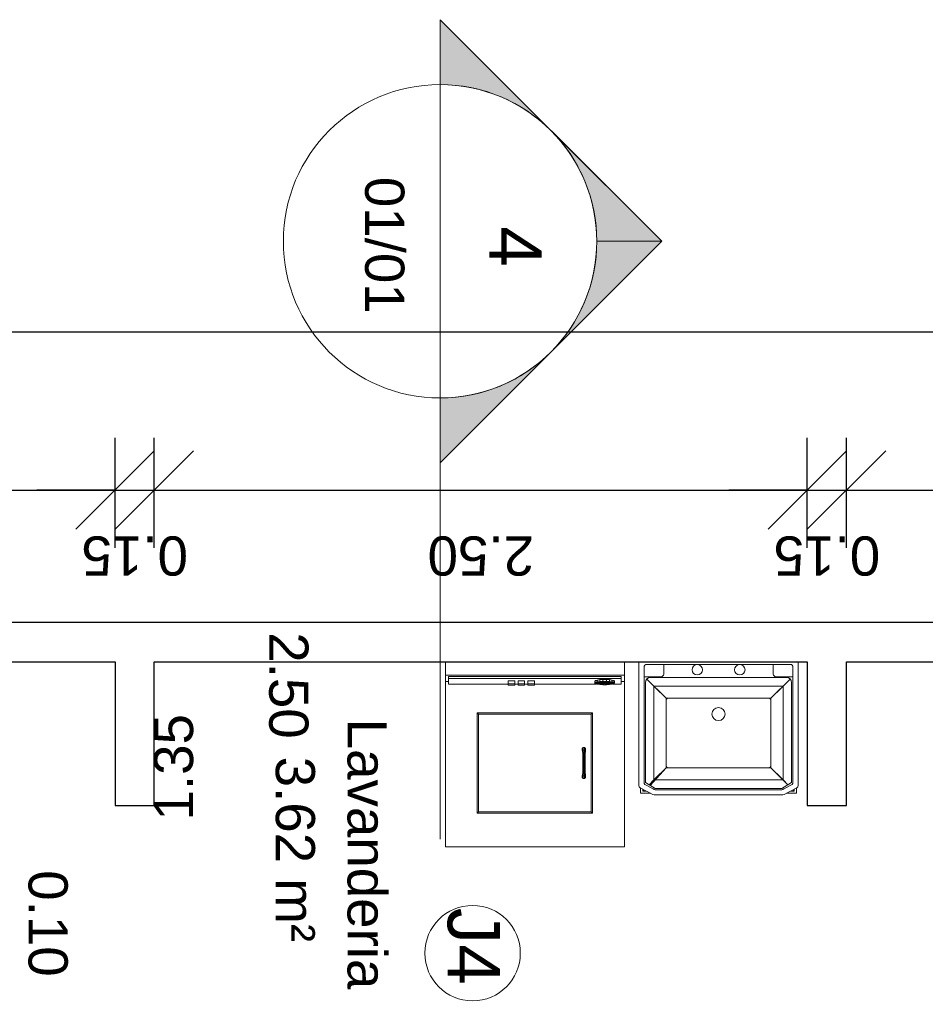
# Model space of a CAD drawing. Header units: centimetres. Extents: x 1481 to 8105, y -69 to 2574.
# Tile 8 of 16: x 2538 to 2884, y 2197 to 2574. Entities that reach past the tile are written whole.
import ezdxf

# ---------------------------------------------------------------- set-up
doc = ezdxf.new("R2010")
doc.units = ezdxf.units.CM
for name, color, linetype, lineweight in [('A-ANNO-DIMS', 1, 'Continuous', 9), ('A-AREA-IDEN', 1, 'Continuous', 9), ('A-GLAZ-IDEN', 152, 'Continuous', 9), ('A-WALL', 250, 'Continuous', 9), ('C-TOPO', 7, 'Continuous', 9), ('G-ANNO-DIMS', 182, 'Continuous', 9), ('G-ANNO-SYMB', 111, 'Continuous', 9), ('G-IMPT', 8, 'Continuous', 9), ('P-SANR-FIXT', 31, 'Continuous', 9), ('Q-SPCQ', 91, 'Continuous', 9)]:
    doc.layers.add(name, color=color, linetype=linetype, lineweight=lineweight)
doc.styles.add('Arial', font='arial.ttf', dxfattribs={"height": 15})
doc.styles.add('Arial_1', font='arial.ttf', dxfattribs={"height": 20})
doc.dimstyles.new('Cotas_Internas', dxfattribs={"dimscale": 30.48, "dimtxt": 15.303891, "dimasz": 0.695971, "dimexe": 0, "dimexo": 0.0625, "dimgap": 0.328084, "dimtad": 0, "dimjust": 2, "dimlfac": 0.01, "dimrnd": 0.01, "dimzin": 0, "dimdsep": 46, "dimtxsty": 'Arial', "dimblk1": 'NONE', "dimblk2": 'OBLIQUE', "dimsah": 1, "dimcen": 0.09, "dimse1": 1, "dimsd1": 1, "dimsd2": 1, "dimazin": 0, "dimtfac": 1, "dimtdec": 4, "dimtix": 1, "dimtmove": 2, "dimatfit": 3, "dimfxl": 0, "dimfxlon": 1, "dimtvp": 1, "dimtolj": 1, "dimtzin": 0, "dimarcsym": 2})
doc.dimstyles.new('Cotas_Planta_Baixa', dxfattribs={"dimscale": 30.48, "dimtxt": 15.303891, "dimasz": 0.984252, "dimexe": 0.656168, "dimexo": 0.0625, "dimgap": 0.574147, "dimtad": 1, "dimlfac": 0.01, "dimrnd": 0.01, "dimzin": 0, "dimdsep": 46, "dimtxsty": 'Arial', "dimblk1": 'OBLIQUE', "dimblk2": 'OBLIQUE', "dimsah": 1, "dimcen": 0.09, "dimdle": 0.656168, "dimazin": 0, "dimtfac": 1, "dimtdec": 4, "dimtix": 1, "dimtmove": 0, "dimatfit": 3, "dimfxl": 0.787402, "dimfxlon": 1, "dimtvp": 1, "dimtolj": 1, "dimtzin": 0, "dimarcsym": 2})
doc.dimstyles.new('Cotas_Planta_Baixa_1', dxfattribs={"dimscale": 30.48, "dimtxt": 15.303891, "dimasz": 0.984252, "dimexe": 0.656168, "dimexo": 0.0625, "dimgap": 0.574147, "dimtad": 1, "dimlfac": 0.01, "dimrnd": 0.01, "dimzin": 0, "dimdsep": 46, "dimtxsty": 'Arial', "dimblk1": 'OBLIQUE', "dimblk2": 'OBLIQUE', "dimsah": 1, "dimcen": 0.09, "dimdle": 0.656168, "dimazin": 0, "dimtfac": 1, "dimtdec": 4, "dimtix": 1, "dimtmove": 1, "dimatfit": 3, "dimfxl": 0.787402, "dimfxlon": 1, "dimtvp": 1, "dimtolj": 1, "dimtzin": 0, "dimarcsym": 2})

# ---------------------------------------------------------------- blocks, each defined once
blk = doc.blocks.new('TANQUE LAVAR ROUPA - TANQUE ROUPA 510 x 400 mm 2-648585-Planta Baixa')
at = {"layer": 'P-SANR-FIXT'}
for p, q in [((-25.5, 19.5), (-25.5, -27.4)), ((-25.5, 19.5), (-25.5, -27.4)), ((-22.5, 19), (32.5, 19)), ((-15.98, 19), (-15.98, 15.3)), ((25.98, 15.3), (25.98, 19)), ((35.5, -27.4), (35.5, 19.5)), ((35.5, -27.4), (35.5, 19.5)), ((-23.5, -26.26), (-23.5, 18)), ((33.5, 18), (33.5, -26.26)), ((-16.98, 14.3), (-23.5, 14.3)), ((-23, -26.26), (-23, 12)), ((-23, -26.26), (-23, 12)), ((-22.41, 13.41), (-15.06, 6.06)), ((-22.41, 13.41), (-19.71, 10.71)), ((-21, 14), (5.78, 14)), ((-21, 14), (5.78, 14)), ((5.78, 14), (31, 14)), ((5.78, 14), (31, 14)), ((25.06, 6.06), (32.41, 13.41)), ((33.5, 14.3), (26.98, 14.3)), ((32.41, 13.41), (29.71, 10.71)), ((33, 12), (33, -26.26)), ((33, 12), (33, -26.26)), ((29.71, 10.71), (-19.71, 10.71)), ((-19.71, 10.71), (-14.67, 5.67)), ((-19.71, 10.71), (-19.71, -25.21)), ((29.71, 10.71), (24.67, 5.67)), ((29.71, -25.21), (29.71, 10.71)), ((-15.06, 6.06), (25.06, 6.06)), ((-15.06, -20.56), (-15.06, 6.06)), ((25.06, 6.06), (25.06, -20.56)), ((-15.06, -20.56), (-21.13, -27.38)), ((-14.67, -20.17), (-19.71, -25.21)), ((25.06, -20.56), (-15.06, -20.56)), ((29.71, -25.21), (24.67, -20.17)), ((25.06, -20.56), (31.6, -27.1)), ((-19.26, -28.5), (-23, -26.26)), ((-19.26, -28.5), (-23, -26.26)), ((-19.71, -25.21), (-21.6, -27.1)), ((-19.71, -25.21), (29.71, -25.21)), ((33, -26.26), (29.26, -28.5)), ((33, -26.26), (29.26, -28.5)), ((31.6, -27.1), (29.71, -25.21)), ((-24.97, -28.29), (-20.14, -30.88)), ((-24.97, -28.29), (-20.14, -30.88)), ((-24.87, -30.37), (-24.87, -28.34)), ((-24, -29.5), (-24, -28.81)), ((-23.55, -29.05), (-24, -29.5)), ((-24, -29.5), (-22.71, -29.5)), ((-19.96, -28.71), (-23.21, -26.96)), ((29.26, -28.5), (-19.26, -28.5)), ((29.26, -28.5), (-19.26, -28.5)), ((29.26, -29), (-19.26, -29)), ((33.21, -26.96), (29.96, -28.71)), ((30.14, -30.88), (34.97, -28.29)), ((30.14, -30.88), (34.97, -28.29)), ((32.71, -29.5), (34, -29.5)), ((34, -29.5), (33.55, -29.05)), ((34, -29.5), (34, -28.81)), ((34.87, -28.34), (34.87, -30.37)), ((-21.09, -30.37), (-24.87, -30.37)), ((-20.14, -30.88), (-19.67, -31)), ((-20.14, -30.88), (-19.67, -31)), ((-19.67, -31), (29.67, -31)), ((-19.67, -31), (29.67, -31)), ((29.67, -31), (30.14, -30.88)), ((29.67, -31), (30.14, -30.88)), ((34.87, -30.37), (31.09, -30.37))]:
    blk.add_line(p, q, dxfattribs=at)
for centre, radius, start, end in [((-25, 19.5), 0.5, 90, 180), ((-25, 19.5), 0.5, 90, 180), ((-22.41, 17.91), 1.1, 94.7923, 175.2082), ((-3.15, 16.97), 2, 90, 270), ((-3.15, 16.97), 2, 270, 90), ((13.15, 16.97), 2, 90, 270), ((13.15, 16.97), 2, 270, 90), ((32.41, 17.91), 1.1, 4.7923, 85.2072), ((35, 19.5), 0.5, 0, 90), ((35, 19.5), 0.5, 0, 90), ((-16.98, 15.3), 1, 270, 0), ((26.98, 15.3), 1, 180, 270), ((-21, 12), 2, 90, 180), ((-21, 12), 2, 90, 180), ((31, 12), 2, 360, 90), ((31, 12), 2, 0, 90), ((5, 0), 2.5, 90, 270), ((5, 0), 2.5, 90, 270), ((5, 0), 2.5, 270, 90), ((5, 0), 2.5, 270, 90), ((-22.5, -26.26), 1, 180, 225.0002), ((32.5, -26.26), 1, 314.9998, 0), ((-24.39, -27.34), 1.11, 183.3638, 238.3821), ((-24.39, -27.34), 1.11, 183.3638, 238.3821), ((-18.89, -27.12), 1.92, 235.977, 259.0226), ((29.23, -27.93), 1.07, 271.5542, 313.4463), ((34.39, -27.34), 1.11, 301.6174, 356.6363), ((34.39, -27.34), 1.11, 301.6174, 356.6363)]:
    blk.add_arc(centre, radius, start, end, dxfattribs=at)
blk = doc.blocks.new('Washer05 - 11ZWSH05_dwg-649389-Planta Baixa')
at = {"layer": 'G-IMPT'}
for p, q in [((0, 68.58), (5.06, 68.58)), ((4.89, 68.58), (5.06, 68.58)), ((7.59, 68.58), (5.06, 68.58)), ((5.06, 0), (5.06, 68.58)), ((5.06, 0), (5.06, 68.58)), ((7.59, 68.58), (7.59, 67.32)), ((7.59, 68.58), (70.84, 68.58)), ((70.84, 0), (70.84, 68.58)), ((5.63, 1.26), (5.63, 67.32)), ((5.63, 1.26), (5.63, 67.32)), ((6.34, 67.32), (5.63, 67.32)), ((5.63, 67.32), (6.34, 67.32)), ((6.34, 1.26), (6.34, 67.32)), ((8.51, 67.32), (6.34, 67.32)), ((6.34, 1.26), (6.34, 67.32)), ((6.34, 67.32), (8.51, 67.32)), ((6.98, 63.9), (7.18, 64.56)), ((7.4, 64.79), (7.18, 64.56)), ((7.91, 64.56), (7.18, 64.56)), ((7.91, 64.56), (7.18, 64.56)), ((7.4, 64.79), (8.13, 64.79)), ((7.4, 64.79), (8.13, 64.79)), ((7.71, 63.9), (7.91, 64.56)), ((7.91, 64.56), (8.13, 64.79)), ((7.91, 64.56), (8.13, 60.99)), ((8.36, 64.56), (8.13, 64.79)), ((8.13, 64.79), (8.13, 60.99)), ((8.36, 64.56), (8.13, 60.99)), ((8.36, 64.56), (8.56, 63.9)), ((8.51, 64.06), (8.51, 67.32)), ((6.83, 62.89), (6.75, 61.65)), ((6.91, 61.49), (6.75, 61.65)), ((6.75, 61.65), (7.49, 61.65)), ((6.75, 61.65), (6.75, 60.33)), ((6.75, 61.65), (7.49, 61.65)), ((6.91, 60.49), (6.75, 60.33)), ((7.09, 60.49), (6.75, 60.33)), ((7.09, 60.49), (6.75, 60.33)), ((6.83, 62.89), (6.98, 63.9)), ((7.56, 62.89), (6.83, 62.89)), ((6.83, 62.89), (6.88, 62.73)), ((7.56, 62.89), (6.83, 62.89)), ((7.71, 63.9), (6.98, 63.9)), ((6.98, 63.9), (7.06, 63.36)), ((7.71, 63.9), (6.98, 63.9)), ((7.56, 62.89), (7.49, 61.65)), ((8.13, 60.99), (7.49, 61.65)), ((7.49, 61.65), (7.49, 60.33)), ((8.13, 60.99), (7.49, 60.33)), ((7.71, 63.9), (7.56, 62.89)), ((7.56, 62.89), (8.13, 60.99)), ((7.56, 59.09), (8.13, 60.99)), ((7.71, 63.9), (8.13, 60.99)), ((7.71, 58.08), (8.13, 60.99)), ((8.13, 60.99), (7.84, 60.85)), ((8.13, 60.99), (7.84, 60.85)), ((7.91, 57.42), (8.13, 60.99)), ((7.98, 60.99), (8.13, 60.99)), ((7.98, 60.99), (8.13, 60.99)), ((7.98, 60.99), (8.13, 60.99)), ((7.98, 60.99), (8.13, 60.99)), ((8.56, 63.9), (8.13, 60.99)), ((8.71, 62.89), (8.13, 60.99)), ((8.78, 61.65), (8.13, 60.99)), ((8.78, 60.33), (8.13, 60.99)), ((8.56, 58.08), (8.13, 60.99)), ((8.71, 59.09), (8.13, 60.99)), ((8.36, 57.42), (8.13, 60.99)), ((8.13, 57.2), (8.13, 60.99)), ((8.56, 63.9), (8.71, 62.89)), ((8.71, 62.89), (8.61, 62.74)), ((8.71, 62.89), (8.61, 62.74)), ((8.63, 61.65), (8.78, 61.65)), ((8.71, 62.89), (8.78, 61.65)), ((8.78, 60.33), (8.78, 61.65)), ((6.83, 59.09), (6.75, 60.33)), ((7.49, 60.33), (6.75, 60.33)), ((7.49, 60.33), (6.75, 60.33)), ((6.88, 59.24), (6.83, 59.09)), ((7.56, 59.09), (6.83, 59.09)), ((6.98, 58.08), (6.83, 59.09)), ((7.56, 59.09), (6.83, 59.09)), ((7.06, 58.62), (6.98, 58.08)), ((7.71, 58.08), (6.98, 58.08)), ((6.98, 58.08), (7.18, 57.42)), ((7.71, 58.08), (6.98, 58.08)), ((7.2, 57.85), (7.18, 57.42)), ((7.4, 57.2), (7.18, 57.42)), ((7.91, 57.42), (7.18, 57.42)), ((7.91, 57.42), (7.18, 57.42)), ((7.4, 57.2), (8.13, 57.2)), ((7.4, 57.2), (8.13, 57.2)), ((7.56, 59.09), (7.49, 60.33)), ((7.56, 59.09), (7.71, 58.08)), ((7.71, 58.08), (7.91, 57.42)), ((7.91, 57.42), (8.13, 57.2)), ((8.36, 57.42), (8.13, 57.2)), ((8.56, 58.08), (8.36, 57.42)), ((8.51, 34.15), (8.51, 57.92)), ((8.56, 58.08), (8.71, 59.09)), ((8.61, 59.24), (8.71, 59.09)), ((8.61, 59.24), (8.71, 59.09)), ((8.78, 60.33), (8.63, 60.33)), ((8.78, 60.33), (8.71, 59.09)), ((58.01, 56.39), (19.53, 56.39)), ((19.53, 56.39), (19.53, 12.17)), ((20.04, 55.88), (19.53, 56.39)), ((20.04, 12.68), (20.04, 55.88)), ((20.04, 55.88), (57.51, 55.88)), ((33.18, 53.68), (32.81, 53.31)), ((32.81, 52.79), (32.81, 53.31)), ((32.81, 53.31), (33.87, 53.29)), ((32.81, 52.79), (33.87, 52.82)), ((33.18, 52.43), (32.81, 52.79)), ((33.18, 53.68), (33.7, 53.68)), ((33.18, 53.68), (34.11, 53.61)), ((34.44, 53.61), (33.7, 53.68)), ((34.11, 53.61), (33.87, 53.29)), ((33.87, 53.29), (33.87, 52.82)), ((33.87, 53.29), (35.02, 53.25)), ((33.87, 52.82), (35.02, 52.86)), ((34.11, 52.49), (33.87, 52.82)), ((34.11, 53.61), (35.02, 53.52)), ((34.44, 53.61), (34.12, 53.61)), ((34.44, 53.61), (35.02, 53.52)), ((34.44, 53.61), (35.02, 53.52)), ((35.02, 53.52), (42.49, 53.52)), ((35.02, 53.25), (35.02, 53.52)), ((35.02, 53.25), (35.02, 52.86)), ((35.02, 53.25), (42.49, 53.25)), ((35.02, 52.58), (35.02, 52.86)), ((42.49, 52.86), (35.02, 52.86)), ((42.49, 53.52), (43.07, 53.61)), ((43.07, 53.61), (42.49, 53.52)), ((42.49, 53.52), (43.39, 53.61)), ((42.49, 53.52), (42.49, 53.25)), ((42.49, 53.25), (43.63, 53.29)), ((42.49, 52.86), (42.49, 53.25)), ((42.49, 52.86), (42.49, 52.58)), ((42.49, 52.86), (43.63, 52.82)), ((43.07, 53.61), (43.8, 53.68)), ((43.07, 53.61), (43.39, 53.61)), ((44.32, 53.68), (43.39, 53.61)), ((43.63, 53.29), (43.39, 53.61)), ((43.63, 52.82), (43.39, 52.49)), ((43.63, 53.29), (44.69, 53.31)), ((43.63, 52.82), (43.63, 53.29)), ((43.63, 52.82), (44.69, 52.79)), ((44.32, 53.68), (43.8, 53.68)), ((44.32, 53.68), (44.69, 53.31)), ((44.32, 52.43), (44.69, 52.79)), ((44.69, 52.79), (44.69, 53.31)), ((58.01, 56.39), (57.51, 55.88)), ((57.51, 55.88), (57.51, 12.68)), ((58.01, 56.39), (58.01, 12.17)), ((33.18, 52.43), (34.11, 52.49)), ((33.7, 52.43), (33.18, 52.43)), ((34.44, 52.49), (33.7, 52.43)), ((35.02, 52.58), (34.11, 52.49)), ((34.44, 52.49), (34.12, 52.49)), ((34.44, 52.49), (35.02, 52.58)), ((34.44, 52.49), (35.02, 52.58)), ((35.02, 52.58), (42.49, 52.58)), ((42.49, 52.58), (43.07, 52.49)), ((43.07, 52.49), (42.49, 52.58)), ((42.49, 52.58), (43.39, 52.49)), ((43.07, 52.49), (43.8, 52.43)), ((43.07, 52.49), (43.39, 52.49)), ((44.32, 52.43), (43.39, 52.49)), ((43.8, 52.43), (44.32, 52.43)), ((7.45, 34.15), (7.29, 34.15)), ((7.29, 31.62), (7.29, 34.15)), ((8.45, 34.15), (7.29, 34.15)), ((8.89, 34.15), (8.45, 34.15)), ((8.45, 31.62), (8.45, 34.15)), ((8.89, 34.15), (8.89, 31.62)), ((7.45, 31.62), (7.29, 31.62)), ((7.29, 31.62), (8.45, 31.62)), ((7.29, 30.36), (7.45, 30.36)), ((7.29, 30.36), (7.29, 27.83)), ((7.29, 30.36), (8.45, 30.36)), ((8.89, 31.62), (8.45, 31.62)), ((8.89, 30.36), (8.45, 30.36)), ((8.45, 27.83), (8.45, 30.36)), ((8.51, 30.36), (8.51, 31.62)), ((8.89, 30.36), (8.89, 27.83)), ((7.45, 27.83), (7.29, 27.83)), ((8.45, 27.83), (7.29, 27.83)), ((7.45, 26.56), (7.29, 26.56)), ((8.45, 26.56), (7.29, 26.56)), ((7.29, 24.03), (7.29, 26.56)), ((8.89, 27.83), (8.45, 27.83)), ((8.45, 26.56), (8.89, 26.56)), ((8.45, 26.56), (8.45, 24.03)), ((8.51, 26.56), (8.51, 27.83)), ((8.89, 24.03), (8.89, 26.56)), ((8.45, 24.03), (7.29, 24.03)), ((7.29, 24.03), (7.45, 24.03)), ((8.89, 24.03), (8.45, 24.03)), ((8.51, 1.26), (8.51, 24.03)), ((20.04, 12.68), (19.53, 12.17)), ((58.01, 12.17), (19.53, 12.17)), ((20.04, 12.68), (57.51, 12.68)), ((57.51, 12.68), (58.01, 12.17)), ((6.34, 1.26), (5.63, 1.26)), ((6.34, 1.26), (5.63, 1.26)), ((5.63, 1.26), (5.79, 1.26)), ((6.34, 1.26), (8.51, 1.26)), ((7.59, 1.26), (7.59, 0)), ((0, 0), (5.06, 0)), ((5.06, 0), (4.89, 0)), ((7.59, 0), (5.06, 0)), ((70.84, 0), (7.59, 0))]:
    blk.add_line(p, q, dxfattribs=at)
blk = doc.blocks.new('Washer05 - Washer05-649395-Planta Baixa')
blk.add_blockref('Washer05 - 11ZWSH05_dwg-649389-Planta Baixa', (0, 0))
blk = doc.blocks.new('M_Identificador da janela - M_Identificador da janela-3796-Planta Baixa')
at = {"layer": 'A-GLAZ-IDEN'}
blk.add_circle((0.0131, -0.0015), 0.1827, dxfattribs=at)
blk = doc.blocks.new('Elevações de ponto - M_Cota de elevação - Alvo preenchido-23738-Planta Baixa')
at = {"layer": 'G-ANNO-DIMS'}
h = blk.add_hatch(color=256, dxfattribs=at)
edge = h.paths.add_edge_path(flags=0)
edge.add_line((0, 0), (-0.2, 0))
edge.add_arc((0, 0), 0.2, 90, 180, ccw=False)
edge.add_line((0, 0.2), (0, 0))
h = blk.add_hatch(color=256, dxfattribs=at)
edge = h.paths.add_edge_path(flags=0)
edge.add_line((0, 0), (0.2, 0))
edge.add_arc((0, 0), 0.2, 270, 360, ccw=False)
edge.add_line((0, -0.2), (0, 0))
for p, q in [((0, -0.3), (0, 0.3)), ((-0.3, 0), (1.4, 0))]:
    blk.add_line(p, q, dxfattribs=at)
blk.add_circle((0, 0), 0.2, dxfattribs=at)
blk = doc.blocks.new('*D229')
at = {"layer": 'Defpoints', "color": 0, "transparency": 16777216}
for p in [(2589.32, 2324.93), (2589.32, 2324.93), (2839.32, 2324.93)]:
    blk.add_point(p, dxfattribs=at)
at = {"layer": 'A-ANNO-DIMS', "color": 0, "transparency": 16777216, "insert": (2648.31, 2339.38), "char_height": 15, "width": 48.5957, "attachment_point": 1, "rotation": 270, "line_spacing_factor": 0.941778, "style": 'Arial'}
blk.add_mtext('\\A1;2.50', dxfattribs=at)
blk = doc.blocks.new('_None')
blk = doc.blocks.new('_Oblique')
at = {"color": 0, "linetype": 'ByBlock', "lineweight": -2}
blk.add_line((-0.5, -0.5), (0.5, 0.5), dxfattribs=at)
blk = doc.blocks.new('*D230')
at = {"layer": 'Defpoints', "color": 0, "transparency": 16777216}
for p in [(2579.69, 2328.06), (2579.69, 2328.06), (2579.69, 2193.06)]:
    blk.add_point(p, dxfattribs=at)
at = {"layer": 'A-ANNO-DIMS', "color": 0, "transparency": 16777216, "insert": (2589.17, 2267.27), "char_height": 15, "width": 48.5957, "attachment_point": 1, "rotation": 90, "line_spacing_factor": 0.941778, "style": 'Arial'}
blk.add_mtext('\\A1;1.35', dxfattribs=at)
blk = doc.blocks.new('*D233')
at = {"layer": 'A-ANNO-DIMS', "color": 0, "lineweight": -2, "transparency": 16777216}
for p, q in [((2514.32, 2371.76), (2514.32, 2413.85)), ((2574.32, 2371.76), (2574.32, 2413.85)), ((2494.32, 2393.85), (2594.32, 2393.85))]:
    blk.add_line(p, q, dxfattribs=at)
at = {"layer": 'Defpoints', "color": 0, "transparency": 16777216}
for p in [(2574.32, 2393.85), (2514.32, 2369.85), (2574.32, 2369.85)]:
    blk.add_point(p, dxfattribs=at)
at = {"layer": 'A-ANNO-DIMS', "color": 0, "lineweight": -2, "transparency": 16777216, "xscale": 29.99999999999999, "yscale": 29.99999999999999, "zscale": 29.99999999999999, "rotation": 180}
blk.add_blockref('_Oblique', (2514.32, 2393.85), dxfattribs=at)
at = {"layer": 'A-ANNO-DIMS', "color": 0, "lineweight": -2, "transparency": 16777216, "xscale": 29.99999999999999, "yscale": 29.99999999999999, "zscale": 29.99999999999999}
blk.add_blockref('_Oblique', (2574.32, 2393.85), dxfattribs=at)
at = {"layer": 'A-ANNO-DIMS', "color": 0, "transparency": 16777216, "insert": (2493.05, 2363.68), "char_height": 15, "width": 48.5957, "attachment_point": 1, "rotation": 270, "line_spacing_factor": 0.941778, "style": 'Arial'}
blk.add_mtext('\\A1;0.60', dxfattribs=at)
blk = doc.blocks.new('*D234')
at = {"layer": 'A-ANNO-DIMS', "color": 0, "lineweight": -2, "transparency": 16777216}
for p, q in [((2574.32, 2371.76), (2574.32, 2413.85)), ((2589.32, 2371.76), (2589.32, 2413.85)), ((2574.32, 2393.85), (2544.32, 2393.85)), ((2574.32, 2393.85), (2589.32, 2393.85)), ((2589.32, 2393.85), (2619.32, 2393.85))]:
    blk.add_line(p, q, dxfattribs=at)
at = {"layer": 'Defpoints', "color": 0, "transparency": 16777216}
for p in [(2589.32, 2393.85), (2574.32, 2369.85), (2589.32, 2369.85)]:
    blk.add_point(p, dxfattribs=at)
at = {"layer": 'A-ANNO-DIMS', "color": 0, "lineweight": -2, "transparency": 16777216, "xscale": 29.99999999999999, "yscale": 29.99999999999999, "zscale": 29.99999999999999}
blk.add_blockref('_Oblique', (2574.32, 2393.85), dxfattribs=at)
at = {"layer": 'A-ANNO-DIMS', "color": 0, "lineweight": -2, "transparency": 16777216, "xscale": 29.99999999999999, "yscale": 29.99999999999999, "zscale": 29.99999999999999, "rotation": 180}
blk.add_blockref('_Oblique', (2589.32, 2393.85), dxfattribs=at)
at = {"layer": 'A-ANNO-DIMS', "color": 0, "transparency": 16777216, "insert": (2581.82, 2368.69), "char_height": 15, "width": 48.5957, "attachment_point": 5, "rotation": 180, "style": 'Arial'}
blk.add_mtext('\\A1;0.15', dxfattribs=at)
blk = doc.blocks.new('*D235')
at = {"layer": 'A-ANNO-DIMS', "color": 0, "lineweight": -2, "transparency": 16777216}
for p, q in [((2589.32, 2371.76), (2589.32, 2413.85)), ((2839.32, 2371.76), (2839.32, 2413.85)), ((2569.32, 2393.85), (2859.32, 2393.85))]:
    blk.add_line(p, q, dxfattribs=at)
at = {"layer": 'Defpoints', "color": 0, "transparency": 16777216}
for p in [(2839.32, 2393.85), (2589.32, 2369.85), (2839.32, 2369.85)]:
    blk.add_point(p, dxfattribs=at)
at = {"layer": 'A-ANNO-DIMS', "color": 0, "lineweight": -2, "transparency": 16777216, "xscale": 29.99999999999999, "yscale": 29.99999999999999, "zscale": 29.99999999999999, "rotation": 180}
blk.add_blockref('_Oblique', (2589.32, 2393.85), dxfattribs=at)
at = {"layer": 'A-ANNO-DIMS', "color": 0, "lineweight": -2, "transparency": 16777216, "xscale": 29.99999999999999, "yscale": 29.99999999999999, "zscale": 29.99999999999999}
blk.add_blockref('_Oblique', (2839.32, 2393.85), dxfattribs=at)
at = {"layer": 'A-ANNO-DIMS', "color": 0, "transparency": 16777216, "insert": (2714.32, 2368.69), "char_height": 15, "width": 48.5957, "attachment_point": 5, "rotation": 180, "style": 'Arial'}
blk.add_mtext('\\A1;2.50', dxfattribs=at)
blk = doc.blocks.new('*D236')
at = {"layer": 'A-ANNO-DIMS', "color": 0, "lineweight": -2, "transparency": 16777216}
for p, q in [((2839.32, 2371.76), (2839.32, 2413.85)), ((2854.32, 2371.76), (2854.32, 2413.85)), ((2839.32, 2393.85), (2809.32, 2393.85)), ((2839.32, 2393.85), (2854.32, 2393.85)), ((2854.32, 2393.85), (2884.32, 2393.85))]:
    blk.add_line(p, q, dxfattribs=at)
at = {"layer": 'Defpoints', "color": 0, "transparency": 16777216}
for p in [(2854.32, 2393.85), (2839.32, 2369.85), (2854.32, 2369.85)]:
    blk.add_point(p, dxfattribs=at)
at = {"layer": 'A-ANNO-DIMS', "color": 0, "lineweight": -2, "transparency": 16777216, "xscale": 29.99999999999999, "yscale": 29.99999999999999, "zscale": 29.99999999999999}
blk.add_blockref('_Oblique', (2839.32, 2393.85), dxfattribs=at)
at = {"layer": 'A-ANNO-DIMS', "color": 0, "lineweight": -2, "transparency": 16777216, "xscale": 29.99999999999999, "yscale": 29.99999999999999, "zscale": 29.99999999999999, "rotation": 180}
blk.add_blockref('_Oblique', (2854.32, 2393.85), dxfattribs=at)
at = {"layer": 'A-ANNO-DIMS', "color": 0, "transparency": 16777216, "insert": (2846.82, 2368.69), "char_height": 15, "width": 48.5957, "attachment_point": 5, "rotation": 180, "style": 'Arial'}
blk.add_mtext('\\A1;0.15', dxfattribs=at)
blk = doc.blocks.new('*D237')
at = {"layer": 'A-ANNO-DIMS', "color": 0, "lineweight": -2, "transparency": 16777216}
for p, q in [((2854.32, 2371.76), (2854.32, 2413.85)), ((2916.74, 2371.76), (2916.74, 2413.85)), ((2834.32, 2393.85), (2936.74, 2393.85))]:
    blk.add_line(p, q, dxfattribs=at)
at = {"layer": 'Defpoints', "color": 0, "transparency": 16777216}
for p in [(2916.74, 2393.85), (2854.32, 2369.85), (2916.74, 2369.85)]:
    blk.add_point(p, dxfattribs=at)
at = {"layer": 'A-ANNO-DIMS', "color": 0, "lineweight": -2, "transparency": 16777216, "xscale": 29.99999999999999, "yscale": 29.99999999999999, "zscale": 29.99999999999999, "rotation": 180}
blk.add_blockref('_Oblique', (2854.32, 2393.85), dxfattribs=at)
at = {"layer": 'A-ANNO-DIMS', "color": 0, "lineweight": -2, "transparency": 16777216, "xscale": 29.99999999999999, "yscale": 29.99999999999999, "zscale": 29.99999999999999}
blk.add_blockref('_Oblique', (2916.74, 2393.85), dxfattribs=at)
at = {"layer": 'A-ANNO-DIMS', "color": 0, "transparency": 16777216, "insert": (2939.67, 2363.68), "char_height": 15, "width": 48.5957, "attachment_point": 1, "rotation": 270, "line_spacing_factor": 0.941778, "style": 'Arial'}
blk.add_mtext('\\A1;0.62', dxfattribs=at)
blk = doc.blocks.new('*D247')
at = {"layer": 'A-ANNO-DIMS', "color": 0, "lineweight": -2, "transparency": 16777216}
for p, q in [((1709.32, 2432.35), (1709.32, 2474.44)), ((4709.32, 2432.35), (4709.32, 2474.44)), ((1689.32, 2454.44), (4729.32, 2454.44))]:
    blk.add_line(p, q, dxfattribs=at)
at = {"layer": 'Defpoints', "color": 0, "transparency": 16777216}
for p in [(4709.32, 2454.44), (1709.32, 2430.44), (4709.32, 2430.44)]:
    blk.add_point(p, dxfattribs=at)
at = {"layer": 'A-ANNO-DIMS', "color": 0, "lineweight": -2, "transparency": 16777216, "xscale": 29.99999999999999, "yscale": 29.99999999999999, "zscale": 29.99999999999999, "rotation": 180}
blk.add_blockref('_Oblique', (1709.32, 2454.44), dxfattribs=at)
at = {"layer": 'A-ANNO-DIMS', "color": 0, "lineweight": -2, "transparency": 16777216, "xscale": 29.99999999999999, "yscale": 29.99999999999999, "zscale": 29.99999999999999}
blk.add_blockref('_Oblique', (4709.32, 2454.44), dxfattribs=at)
at = {"layer": 'A-ANNO-DIMS', "color": 0, "transparency": 16777216, "insert": (3209.32, 2429.28), "char_height": 15, "width": 62.4399, "attachment_point": 5, "rotation": 180, "style": 'Arial'}
blk.add_mtext('\\A1;30.00', dxfattribs=at)
blk = doc.blocks.new('Corte - M_Cabeça do corte - Preenchida-1049-Planta Baixa')
at = {"layer": 'G-ANNO-SYMB'}
h = blk.add_hatch(color=256, dxfattribs=at)
edge = h.paths.add_edge_path(flags=0)
edge.add_line((-0.6, 0.8485), (-0.6, 0.6))
edge.add_arc((-0.6, 0), 0.6, 90, 135)
edge.add_line((-1.0243, 0.4243), (-0.6, 0.8485))
h = blk.add_hatch(color=256, dxfattribs=at)
edge = h.paths.add_edge_path(flags=0)
edge.add_line((-0.6, 0.8485), (-0.1757, 0.4243))
edge.add_arc((-0.6, 0), 0.6, 45, 90)
edge.add_line((-0.6, 0.6), (-0.6, 0.8485))
h = blk.add_hatch(color=256, dxfattribs=at)
edge = h.paths.add_edge_path(flags=0)
edge.add_line((-1.4485, 0), (-1.0243, 0.4243))
edge.add_arc((-0.6, 0), 0.6, 135, 180)
edge.add_line((-1.2, 0), (-1.4485, 0))
h = blk.add_hatch(color=256, dxfattribs=at)
edge = h.paths.add_edge_path(flags=0)
edge.add_line((0.2485, 0), (0, 0))
edge.add_arc((-0.6, 0), 0.6, 360, 405)
edge.add_line((-0.1757, 0.4243), (0.2485, 0))
for p, q in [((-0.6, 0.8485), (-1.4485, 0)), ((-0.6, 0.8485), (-1.0243, 0.4243)), ((-0.6, 0.8485), (0.2485, 0)), ((-0.6, 0.6), (-0.6, 0.8485)), ((-0.6, 0.8485), (-0.6, 0.6)), ((-0.1757, 0.4243), (-0.6, 0.8485)), ((-1.0243, 0.4243), (-1.4485, 0)), ((0.2485, 0), (-0.1757, 0.4243)), ((-1.4485, 0), (-1.2, 0)), ((0, 0), (0.2485, 0)), ((-1.2, 0), (-1.4485, 0)), ((0, 0), (0.2485, 0))]:
    blk.add_line(p, q, dxfattribs=at)
for start, end in [(360, 180), (90, 135), (45, 90), (135, 180), (360, 45), (180, 360)]:
    blk.add_arc((-0.6, 0), 0.6, start, end, dxfattribs=at)

msp = doc.modelspace()

# ---------------------------------------------------------------- linework, layer by layer
at = {"layer": 'A-WALL', "lineweight": 25}
for p, q in [((2916.74, 2343.061), (2514.319, 2343.061)), ((2514.319, 2328.061), (2574.319, 2328.061)), ((2574.319, 2328.061), (2574.319, 2273.061)), ((2589.319, 2328.061), (2839.319, 2328.061)), ((2589.319, 2273.061), (2589.319, 2328.061)), ((2839.319, 2328.061), (2839.319, 2273.061)), ((2854.319, 2328.061), (2916.74, 2328.061)), ((2854.319, 2273.061), (2854.319, 2328.061)), ((2574.319, 2273.061), (2589.319, 2273.061)), ((2839.319, 2273.061), (2854.319, 2273.061))]:
    msp.add_line(p, q, dxfattribs=at)
at = {"layer": 'C-TOPO'}
msp.add_line((4709.319, 2343.061), (1709.319, 2343.061), dxfattribs=at)
at = {"layer": 'G-ANNO-SYMB'}
for p, q in [((2698.716, 2549.107), (2698.716, 2429.107)), ((2698.716, 2429.107), (2698.716, 2260.082))]:
    msp.add_line(p, q, dxfattribs=at)

# ---------------------------------------------------------------- block references
at = {"layer": 'A-GLAZ-IDEN', "xscale": 99.99999999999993, "yscale": 99.99999999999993, "zscale": 99.99999999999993, "rotation": 269.9999999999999}
msp.add_blockref('M_Identificador da janela - M_Identificador da janela-3796-Planta Baixa', (2711.319, 2217.8), dxfattribs=at)
at = {"layer": 'G-ANNO-DIMS', "extrusion": (0, 0, -1), "xscale": 99.99999999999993, "yscale": 99.99999999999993, "zscale": 99.99999999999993, "rotation": 90.00000000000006}
msp.add_blockref('Elevações de ponto - M_Cota de elevação - Alvo preenchido-23738-Planta Baixa', (-2534.664, 2156.557), dxfattribs=at)
at = {"layer": 'G-ANNO-SYMB', "xscale": 99.99999999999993, "yscale": 99.99999999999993, "zscale": 99.99999999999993, "rotation": 269.9999999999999}
msp.add_blockref('Corte - M_Cabeça do corte - Preenchida-1049-Planta Baixa', (2698.716, 2429.107), dxfattribs=at)
at = {"layer": 'P-SANR-FIXT'}
msp.add_blockref('TANQUE LAVAR ROUPA - TANQUE ROUPA 510 x 400 mm 2-648585-Planta Baixa', (2800.319, 2308.061), dxfattribs=at)
at = {"layer": 'Q-SPCQ', "rotation": 269.9999999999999}
msp.add_blockref('Washer05 - Washer05-649395-Planta Baixa', (2700.739, 2328.061), dxfattribs=at)

# ---------------------------------------------------------------- texts
at = {"layer": 'A-AREA-IDEN', "char_height": 15, "attachment_point": 1, "rotation": 270, "style": 'Arial'}
for s, insert, width in [('Lavanderia', (2678.293, 2306.284), 123.45987), ('3.62 m²', (2650.819, 2291.734), 88.18562)]:
    msp.add_mtext(s, dxfattribs=dict(at, insert=insert, width=width))
at = {"layer": 'A-GLAZ-IDEN', "insert": (2721.633, 2233.885), "char_height": 20, "width": 36.87762, "attachment_point": 1, "rotation": 270, "style": 'Arial_1'}
msp.add_mtext('J4', dxfattribs=at)
at = {"layer": 'G-ANNO-DIMS', "insert": (2556.165, 2248.243), "char_height": 15, "width": 48.8488, "attachment_point": 1, "rotation": 270, "line_spacing_factor": 0.941778, "style": 'Arial'}
msp.add_mtext('0.10', dxfattribs=at)
at = {"layer": 'G-ANNO-SYMB', "attachment_point": 1, "rotation": 270}
for s, insert, char_height, width, style in [('01/01', (2685.033, 2513.783), 15, 64.93669, 'Arial'), ('4', (2737.608, 2494.883), 20, 19.2405, 'Arial_1')]:
    msp.add_mtext(s, dxfattribs=dict(at, insert=insert, char_height=char_height, width=width, style=style))

# ---------------------------------------------------------------- dimensions: what is measured, and where the dimension line sits
at = {"layer": 'A-ANNO-DIMS'}
for base, p1, p2, override, picture, middle in [((4709.319, 2454.445), (1709.319, 2430.445), (4709.319, 2430.445), {"dimtad": 4, "dimpost": '<>', "dimfxl": 3000}, '*D247', (3209.319, 2429.281)), ((2589.319, 2393.853), (2574.319, 2369.853), (2589.319, 2369.853), {"dimtad": 4, "dimpost": '<>', "dimfxl": 15}, '*D234', (2581.819, 2368.695)), ((2839.319, 2393.853), (2589.319, 2369.853), (2839.319, 2369.853), {"dimtad": 4, "dimpost": '<>', "dimfxl": 250}, '*D235', (2714.319, 2368.695)), ((2854.319, 2393.853), (2839.319, 2369.853), (2854.319, 2369.853), {"dimtad": 4, "dimpost": '<>', "dimfxl": 15}, '*D236', (2846.819, 2368.695))]:
    dim = msp.add_linear_dim(base=base, p1=p1, p2=p2, dimstyle='Cotas_Planta_Baixa', override=override, dxfattribs=at)
    dim.commit()
    dim.dimension.update_dxf_attribs({"geometry": picture, "text_midpoint": middle})
for base, p1, p2, dimstyle, override, picture, middle in [((2574.319, 2393.853), (2514.319, 2369.853), (2574.319, 2369.853), 'Cotas_Planta_Baixa_1', {"dimtad": 4, "dimpost": '<>', "dimfxl": 60}, '*D233', (2483.054, 2366.88)), ((2916.74, 2393.853), (2854.319, 2369.853), (2916.74, 2369.853), 'Cotas_Planta_Baixa_1', {"dimtad": 4, "dimpost": '<>', "dimfxl": 62.420499}, '*D237', (2929.667, 2366.88)), ((2589.319, 2324.935), (2839.319, 2324.935), (2589.319, 2324.935), 'Cotas_Internas', {"dimtad": 4, "dimpost": '<>', "dimfxl": 250}, '*D229', (2638.312, 2315.085))]:
    dim = msp.add_linear_dim(base=base, p1=p1, p2=p2, dimstyle=dimstyle, override=override, dxfattribs=at)
    dim.commit()
    dim.dimension.update_dxf_attribs({"geometry": picture, "text_midpoint": middle, "dimtype": 160, "text_rotation": 90})
dim = msp.add_linear_dim(base=(2579.695, 2328.061), p1=(2579.695, 2193.061), p2=(2579.695, 2328.061), angle=270, dimstyle='Cotas_Internas', override={"dimpost": '<>', "dimfxl": 135}, dxfattribs=at)
dim.commit()
dim.dimension.update_dxf_attribs({"geometry": '*D230', "text_midpoint": (2599.168, 2291.57), "dimtype": 160})

doc.saveas('drawing.dxf')
